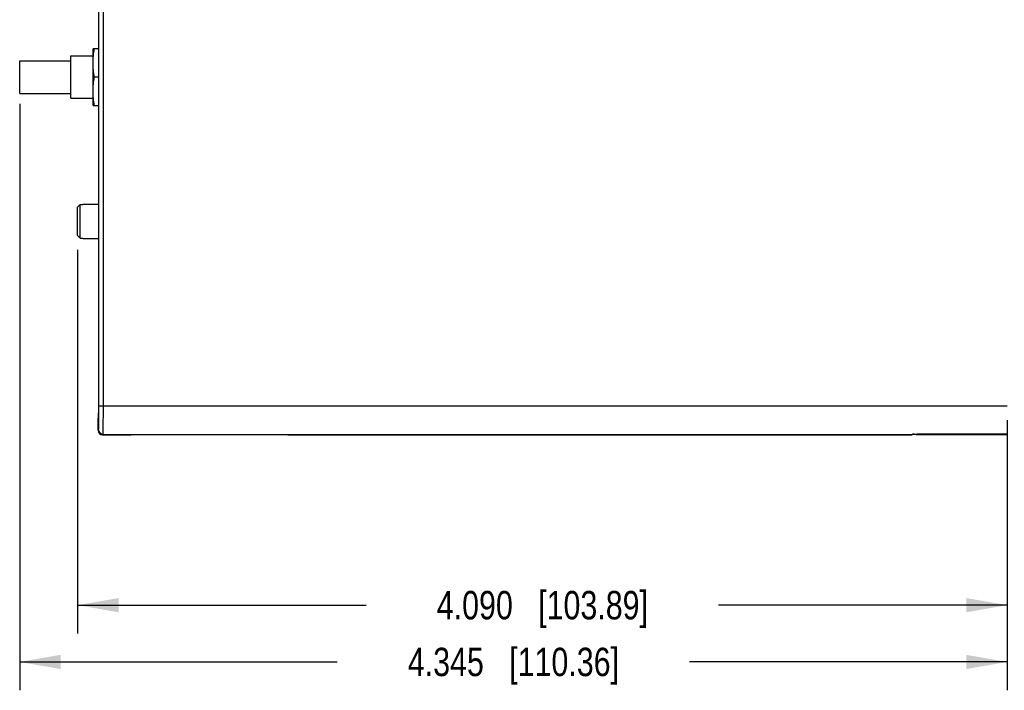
# Model space of a CAD drawing. Header units: inches. Extents: x 0 to 22, y 0 to 17.
# Tile 6 of 37: x 8.6 to 13, y 5.1 to 8. Entities that reach past the tile are written whole.
import ezdxf

# ---------------------------------------------------------------- set-up
doc = ezdxf.new("R2010")
doc.units = ezdxf.units.IN
doc.header["$LTSCALE"] = 1.21
doc.header["$MEASUREMENT"] = 0
doc.layers.get('0').update_dxf_attribs({"linetype": 'CONTINUOUS'})
doc.layers.add('DIMENSIONS', color=7, linetype='CONTINUOUS')
doc.styles.get("Standard").update_dxf_attribs({"font": 'txt', "width": 0.8})
doc.dimstyles.new('DIMSTYLE_2', dxfattribs={"dimtxt": 0.125, "dimasz": 0.18, "dimexe": 0.18, "dimexo": 0.0625, "dimgap": 0.09, "dimtad": 0, "dimtih": 1, "dimtoh": 1, "dimdec": 3, "dimzin": 4, "dimdsep": 46, "dimtxsty": 'STANDARD', "dimblk": '_FILLED', "dimblk1": '_FILLED', "dimblk2": '_FILLED', "dimcen": 0.09, "dimadec": 0, "dimazin": 0, "dimtp": 0.01, "dimtm": 0.01, "dimtfac": 1, "dimtdec": 3, "dimtofl": 0, "dimtmove": 0, "dimatfit": 3, "dimldrblk": '_FILLED', "dimfxl": 1, "dimtolj": 1, "dimtzin": 4, "dimarcsym": 0})

# ---------------------------------------------------------------- blocks, each defined once
blk = doc.blocks.new('_FILLED')
at = {"color": 0, "linetype": 'BYBLOCK'}
blk.add_solid([(0, 0), (-1, 0.174), (-1, -0.174)], dxfattribs=at)
blk = doc.blocks.new('*D19')
at = {"layer": 'DIMENSIONS', "color": 2, "linetype": 'CONTINUOUS'}
for p, q in [((8.6364, 7.6723), (8.6364, 5.0898)), ((12.9814, 6.2795), (12.9814, 5.0898)), ((8.6364, 5.2148), (10.0339, 5.2148)), ((12.9814, 5.2148), (11.5839, 5.2148))]:
    blk.add_line(p, q, dxfattribs=at)
at = {"layer": 'DIMENSIONS', "color": 2, "linetype": 'CONTINUOUS', "xscale": 0.18, "yscale": 0.18, "zscale": 0.18, "rotation": 180}
blk.add_blockref('_FILLED', (8.6364, 5.2148), dxfattribs=at)
at = {"layer": 'DIMENSIONS', "color": 2, "linetype": 'CONTINUOUS', "xscale": 0.18, "yscale": 0.18, "zscale": 0.18}
blk.add_blockref('_FILLED', (12.9814, 5.2148), dxfattribs=at)
at = {"layer": 'DIMENSIONS', "color": 2, "linetype": 'CONTINUOUS', "insert": (10.8089, 5.2773), "char_height": 0.125, "width": 1.425, "attachment_point": 2, "line_spacing_factor": 0.9}
blk.add_mtext('4.345{\\Ftxt.shx;\\W1.000000;\\H0.125000; }[110.36]', dxfattribs=at)
blk = doc.blocks.new('*D20')
at = {"layer": 'DIMENSIONS', "color": 2, "linetype": 'CONTINUOUS'}
for p, q in [((8.8914, 7.0297), (8.8914, 5.3398)), ((12.9814, 6.2795), (12.9814, 5.3398)), ((8.8914, 5.4648), (10.1614, 5.4648)), ((12.9814, 5.4648), (11.7114, 5.4648))]:
    blk.add_line(p, q, dxfattribs=at)
at = {"layer": 'DIMENSIONS', "color": 2, "linetype": 'CONTINUOUS', "xscale": 0.18, "yscale": 0.18, "zscale": 0.18, "rotation": 180}
blk.add_blockref('_FILLED', (8.8914, 5.4648), dxfattribs=at)
at = {"layer": 'DIMENSIONS', "color": 2, "linetype": 'CONTINUOUS', "xscale": 0.18, "yscale": 0.18, "zscale": 0.18}
blk.add_blockref('_FILLED', (12.9814, 5.4648), dxfattribs=at)
at = {"layer": 'DIMENSIONS', "color": 2, "linetype": 'CONTINUOUS', "insert": (10.9364, 5.5273), "char_height": 0.125, "width": 1.425, "attachment_point": 2, "line_spacing_factor": 0.9}
blk.add_mtext('4.090{\\Ftxt.shx;\\W1.000000;\\H0.125000; }[103.89]', dxfattribs=at)

msp = doc.modelspace()

# ---------------------------------------------------------------- linework, layer by layer
at = {"color": 7, "linetype": 'CONTINUOUS'}
for p, q in [((8.9845, 6.342), (8.9845, 11.1536)), ((8.9594, 7.6648), (8.9594, 7.9148)), ((8.9845, 7.9148), (8.9594, 7.9148)), ((8.6364, 7.7183), (8.6364, 7.8613)), ((8.6364, 7.8613), (8.8614, 7.8613)), ((8.8614, 7.6968), (8.8614, 7.8828)), ((8.8614, 7.8828), (8.9594, 7.8828)), ((8.9845, 7.7898), (8.9646, 7.7898)), ((8.6364, 7.7183), (8.8614, 7.7183)), ((8.8614, 7.6968), (8.9594, 7.6968)), ((8.9594, 7.6648), (8.9845, 7.6648)), ((8.984, 6.3389), (8.984, 6.342)), ((8.9814, 6.2887), (8.9836, 6.2909)), ((8.9814, 6.2348), (8.9814, 6.2887)), ((9.0014, 6.2148), (9.1264, 6.2148)), ((9.1264, 6.2148), (9.1274, 6.2158)), ((9.2524, 6.2169), (9.6904, 6.2169)), ((9.8154, 6.2158), (9.8164, 6.2148)), ((9.8164, 6.2148), (12.5614, 6.2148)), ((12.5635, 6.2169), (12.5614, 6.2148)), ((12.5716, 6.217), (12.5835, 6.2171)), ((12.9814, 6.2152), (12.5816, 6.2152)), ((12.9814, 6.2171), (12.5835, 6.2171))]:
    msp.add_line(p, q, dxfattribs=at)
at = {"color": 9, "linetype": 'CONTINUOUS'}
for p, q in [((9.0045, 6.342), (9.0045, 11.1536)), ((8.9845, 6.342), (12.9814, 6.342)), ((8.9844, 6.2899), (8.9844, 6.2909)), ((8.9814, 6.2348), (8.9836, 6.237)), ((9.0014, 6.2148), (9.0036, 6.217)), ((9.0036, 6.217), (9.2524, 6.2169)), ((9.6904, 6.2169), (12.5716, 6.217)), ((12.5816, 6.2152), (12.5816, 6.2171))]:
    msp.add_line(p, q, dxfattribs=at)
at = {"color": 6, "linetype": 'CONTINUOUS'}
for p, q in [((8.8914, 7.0922), (8.8914, 7.2174)), ((8.9024, 7.081), (8.9024, 7.2286)), ((8.9024, 7.2286), (8.9144, 7.2286)), ((8.9144, 7.2298), (8.9144, 7.2286)), ((8.9144, 7.2298), (8.9845, 7.2298)), ((8.9024, 7.081), (8.9144, 7.081)), ((8.9144, 7.081), (8.9144, 7.0798)), ((8.9144, 7.0798), (8.9845, 7.0798))]:
    msp.add_line(p, q, dxfattribs=at)
for centre, start, end in [((12.464, 3.7242), 135.4645, 135.6446), ((12.464, 10.5854), 224.3554, 224.5355)]:
    msp.add_arc(centre, 4.9966, start, end, dxfattribs=at)
at = {"color": 9, "linetype": 'CONTINUOUS'}
for centre, radius, start, end in [((-1.3321, 6.3399), 10.3166, 359.72789, 0.012), ((9.0036, 6.237), 0.02, 180.0053, 269.9947)]:
    msp.add_arc(centre, radius, start, end, dxfattribs=at)
at = {"color": 7, "linetype": 'CONTINUOUS'}
for centre, major_axis, ratio, start_param, end_param in [((8.9836, 6.3389), (0, 0.048), 0.008727, -3.132866, -1.570796), ((9.0014, 6.2348), (0.0141, 0.0141), 0.999924, -3.926953, -2.356233), ((12.5816, 6.215), (0.02, 0), 0.008727, 2.564809, 3.061881), ((12.5835, 6.2169), (0.02, 0), 0.008727, 2.206691, 3.132866)]:
    msp.add_ellipse(centre, major_axis=major_axis, ratio=ratio, start_param=start_param, end_param=end_param, dxfattribs=at)
for points, knots in [([(8.9594, 7.8523), (8.9594, 7.8575), (8.9596, 7.868), (8.961, 7.8889), (8.963, 7.9045), (8.9646, 7.9148)], [0, 0, 0, 0, 0.249762, 0.499645, 1, 1, 1, 1]), ([(8.9646, 7.7898), (8.963, 7.8001), (8.961, 7.8157), (8.9596, 7.8366), (8.9594, 7.8471), (8.9594, 7.8523)], [0, 0, 0, 0, 0.500355, 0.750238, 1, 1, 1, 1]), ([(8.9594, 7.7273), (8.9594, 7.7325), (8.9596, 7.743), (8.961, 7.7639), (8.963, 7.7795), (8.9646, 7.7898)], [0, 0, 0, 0, 0.249762, 0.499645, 1, 1, 1, 1]), ([(8.9646, 7.6648), (8.963, 7.6751), (8.961, 7.6907), (8.9596, 7.7116), (8.9594, 7.7221), (8.9594, 7.7273)], [0, 0, 0, 0, 0.500355, 0.750238, 1, 1, 1, 1]), ([(9.1274, 6.2158), (9.1274, 6.2158), (9.1275, 6.2158), (9.1276, 6.2158), (9.1278, 6.2159), (9.1281, 6.2159), (9.1285, 6.2159), (9.1289, 6.2159), (9.1294, 6.216), (9.1302, 6.216), (9.1314, 6.216), (9.1331, 6.2161), (9.1351, 6.2161), (9.1373, 6.2162), (9.1398, 6.2162), (9.1437, 6.2163), (9.1491, 6.2164), (9.1564, 6.2165), (9.1646, 6.2165), (9.1737, 6.2166), (9.1835, 6.2167), (9.1939, 6.2167), (9.2049, 6.2168), (9.2164, 6.2168), (9.2323, 6.2168), (9.2443, 6.2169), (9.2524, 6.2169)], [0, 0, 0, 0, 0.000553, 0.001683, 0.003401, 0.005709, 0.008607, 0.012093, 0.016164, 0.02082, 0.031875, 0.045239, 0.060878, 0.078749, 0.098809, 0.121012, 0.171667, 0.230218, 0.296087, 0.368667, 0.44724, 0.531061, 0.619357, 0.711306, 0.806071, 1, 1, 1, 1]), ([(9.6904, 6.2169), (9.6985, 6.2169), (9.7105, 6.2168), (9.7264, 6.2168), (9.7379, 6.2168), (9.7489, 6.2167), (9.7593, 6.2167), (9.7691, 6.2166), (9.7782, 6.2165), (9.7864, 6.2165), (9.7937, 6.2164), (9.7991, 6.2163), (9.803, 6.2162), (9.8055, 6.2162), (9.8077, 6.2161), (9.8097, 6.2161), (9.8114, 6.216), (9.8126, 6.216), (9.8134, 6.216), (9.8139, 6.2159), (9.8143, 6.2159), (9.8147, 6.2159), (9.815, 6.2159), (9.8152, 6.2158), (9.8153, 6.2158), (9.8154, 6.2158), (9.8154, 6.2158)], [0, 0, 0, 0, 0.193929, 0.288694, 0.380643, 0.468938, 0.55276, 0.631333, 0.703913, 0.769782, 0.828333, 0.878987, 0.901191, 0.92125, 0.939121, 0.95476, 0.968124, 0.979179, 0.983835, 0.987907, 0.991392, 0.99429, 0.996599, 0.998317, 0.999446, 1, 1, 1, 1])]:
    msp.add_open_spline(points, degree=3, knots=knots, dxfattribs=at)
at = {"color": 9, "linetype": 'CONTINUOUS'}
for points, knots in [([(9.0036, 6.217), (9.0036, 6.2171), (9.0037, 6.2171), (9.0037, 6.2173), (9.0037, 6.2175), (9.0037, 6.2178), (9.0037, 6.2181), (9.0038, 6.2186), (9.0038, 6.2191), (9.0038, 6.2199), (9.0039, 6.2211), (9.0039, 6.2228), (9.0039, 6.2247), (9.004, 6.227), (9.004, 6.2295), (9.0041, 6.2333), (9.0041, 6.2388), (9.0042, 6.2461), (9.0043, 6.2543), (9.0043, 6.2634), (9.0044, 6.2731), (9.0044, 6.2836), (9.0045, 6.2946), (9.0045, 6.3061), (9.0045, 6.3219), (9.0045, 6.3339), (9.0045, 6.342)], [0, 0, 0, 0, 0.000542, 0.001666, 0.003379, 0.005683, 0.008577, 0.012058, 0.016126, 0.020778, 0.031827, 0.04519, 0.060831, 0.078706, 0.09877, 0.120977, 0.171627, 0.230168, 0.29603, 0.368615, 0.447201, 0.531032, 0.61933, 0.711281, 0.806053, 1, 1, 1, 1]), ([(8.9836, 6.237), (8.9836, 6.237), (8.9837, 6.2371), (8.9837, 6.2371), (8.9837, 6.2372), (8.9837, 6.2374), (8.9837, 6.2377), (8.9838, 6.2381), (8.9838, 6.2386), (8.9838, 6.2392), (8.9838, 6.24), (8.9839, 6.2412), (8.9839, 6.243), (8.984, 6.2454), (8.984, 6.2483), (8.9841, 6.2516), (8.9841, 6.2552), (8.9842, 6.2592), (8.9842, 6.2636), (8.9843, 6.27), (8.9844, 6.2788), (8.9844, 6.2861), (8.9844, 6.2899)], [0, 0, 0, 0, 0.000616, 0.001728, 0.003355, 0.005503, 0.011361, 0.019302, 0.02932, 0.041407, 0.055555, 0.071755, 0.11025, 0.1567, 0.21089, 0.272604, 0.341605, 0.41758, 0.500196, 0.589118, 0.784398, 1, 1, 1, 1])]:
    msp.add_open_spline(points, degree=3, knots=knots, dxfattribs=at)

# ---------------------------------------------------------------- dimensions: what is measured, and where the dimension line sits
at = {"layer": 'DIMENSIONS', "color": 2, "linetype": 'CONTINUOUS'}
for base, p2, picture, middle in [((8.6364, 5.2148), (8.6364, 7.6723), '*D19', (10.6589, 5.2148)), ((8.8914, 5.4648), (8.8914, 7.0297), '*D20', (10.7864, 5.4648))]:
    dim = msp.add_linear_dim(base=base, p1=(12.9814, 6.2795), p2=p2, angle=180, dimstyle='DIMSTYLE_2', dxfattribs=at)
    dim.commit()
    dim.dimension.update_dxf_attribs({"geometry": picture, "text_midpoint": middle, "dimtype": 160})

doc.saveas('drawing.dxf')
